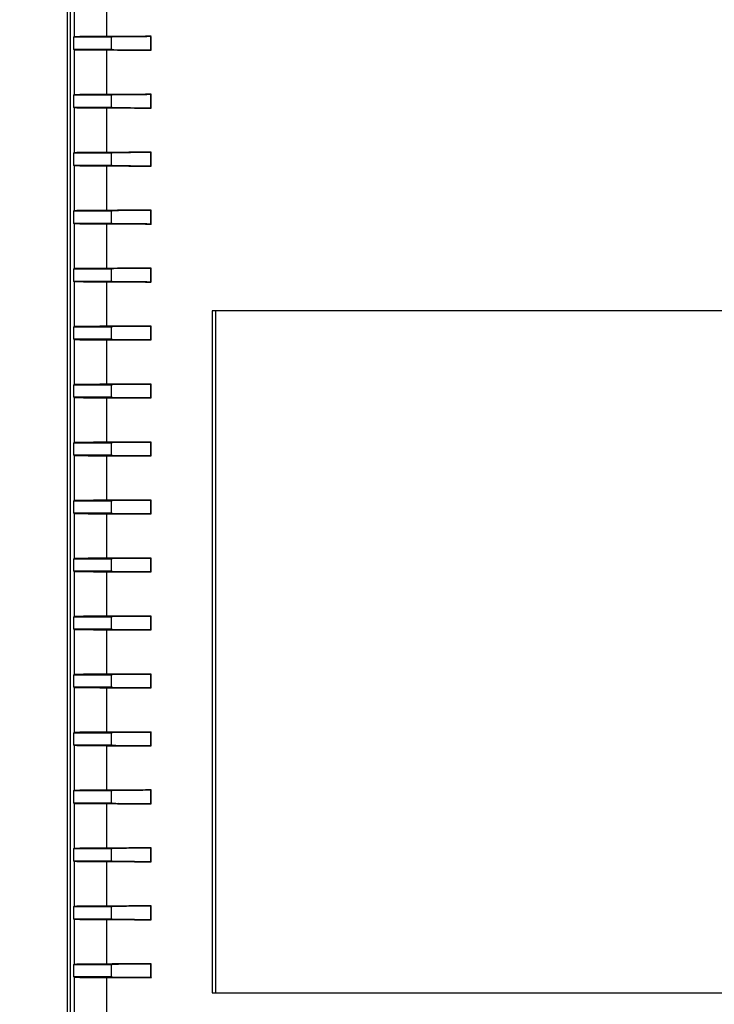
# Paper-space layout 'Layout1' of a CAD drawing. Header units: inches. Extents: x 1.7 to 20.7, y 1 to 14.6.
# Tile 4 of 12: x 6 to 7.5, y 7.3 to 9.4. Entities that reach past the tile are written whole.
import ezdxf
from ezdxf.enums import TextEntityAlignment as Align

# ---------------------------------------------------------------- set-up
doc = ezdxf.new("R2010")
doc.units = ezdxf.units.IN
doc.header["$MEASUREMENT"] = 0
for name, color, linetype in [('Default', 7, 'Continuous'), ('MH-BASE0.4', 7, 'Continuous'), ('MH-COVER0.6', 7, 'Continuous')]:
    doc.layers.add(name, color=color, linetype=linetype)
doc.styles.add('SEACAD_Solid_Edge_ANSI', font='seans.ttf')
doc.dimstyles.new('ANSI_(mm)', dxfattribs={"dimtxt": 0.125, "dimasz": 0.125, "dimexe": 0.0625, "dimexo": 0.0625, "dimgap": 0.0625, "dimtad": 0, "dimtih": 1, "dimtoh": 1, "dimlfac": 25.4, "dimdsep": 46, "dimtxsty": 'SEACAD_Solid_Edge_ANSI', "dimblk1": '_SE_FILLED', "dimblk2": '_SE_FILLED', "dimsah": 1, "dimcen": 0.0625, "dimadec": 0, "dimazin": 0, "dimtfac": 1, "dimtdec": 3, "dimtofl": 0, "dimtmove": 0, "dimatfit": 3, "dimfxl": 1, "dimtolj": 1, "dimarcsym": 0})

# ---------------------------------------------------------------- blocks, each defined once
blk = doc.blocks.new('SE')
at = {"layer": 'MH-BASE0.4', "color": 7, "linetype": 'Continuous'}
blk.add_line((6.0973, 10.0022), (6.0973, 6.098), dxfattribs=at)
at = {"layer": 'MH-COVER0.6', "color": 7, "linetype": 'Continuous'}
for p, q in [((6.1032, 10.0022), (6.1032, 6.0982)), ((6.1123, 9.3578), (6.1123, 9.9926)), ((6.1806, 9.9851), (6.1806, 9.3586)), ((6.1102, 9.3567), (6.1123, 9.3578)), ((6.1102, 9.3567), (6.1102, 9.3317)), ((6.1902, 9.3567), (6.1102, 9.3567)), ((6.1902, 9.3567), (6.1923, 9.3578)), ((6.1902, 9.3567), (6.1902, 9.3317)), ((6.2746, 9.3581), (6.2753, 9.3588)), ((6.2746, 9.3303), (6.2746, 9.3581)), ((6.2753, 9.3295), (6.2753, 9.3588)), ((6.1102, 9.3317), (6.1902, 9.3317)), ((6.1123, 9.3306), (6.1102, 9.3317)), ((6.1123, 9.2345), (6.1123, 9.3306)), ((6.1806, 9.3298), (6.1806, 9.2353)), ((6.1923, 9.3306), (6.1902, 9.3317)), ((6.2746, 9.3303), (6.2753, 9.3295)), ((6.1102, 9.2335), (6.1123, 9.2345)), ((6.1102, 9.2335), (6.1102, 9.2085)), ((6.1902, 9.2335), (6.1102, 9.2335)), ((6.1902, 9.2335), (6.1923, 9.2345)), ((6.1902, 9.2335), (6.1902, 9.2085)), ((6.2746, 9.2349), (6.2753, 9.2356)), ((6.2746, 9.207), (6.2746, 9.2349)), ((6.2753, 9.2063), (6.2753, 9.2356)), ((6.1102, 9.2085), (6.1902, 9.2085)), ((6.1123, 9.2074), (6.1102, 9.2085)), ((6.1123, 9.1113), (6.1123, 9.2074)), ((6.1806, 9.2066), (6.1806, 9.1121)), ((6.1923, 9.2074), (6.1902, 9.2085)), ((6.2746, 9.207), (6.2753, 9.2063)), ((6.1102, 9.1102), (6.1123, 9.1113)), ((6.1102, 9.1102), (6.1102, 9.0852)), ((6.1902, 9.1102), (6.1102, 9.1102)), ((6.1902, 9.1102), (6.1923, 9.1113)), ((6.1902, 9.1102), (6.1902, 9.0852)), ((6.2746, 9.1116), (6.2753, 9.1124)), ((6.2746, 9.0838), (6.2746, 9.1116)), ((6.2753, 9.0831), (6.2753, 9.1124)), ((6.1102, 9.0852), (6.1902, 9.0852)), ((6.1123, 9.0841), (6.1102, 9.0852)), ((6.1123, 8.9881), (6.1123, 9.0841)), ((6.1923, 9.0841), (6.1902, 9.0852)), ((6.1806, 9.0833), (6.1806, 8.9889)), ((6.2746, 9.0838), (6.2753, 9.0831)), ((6.1102, 8.987), (6.1123, 8.9881)), ((6.1102, 8.987), (6.1102, 8.962)), ((6.1902, 8.987), (6.1102, 8.987)), ((6.1902, 8.987), (6.1923, 8.988)), ((6.1902, 8.987), (6.1902, 8.962)), ((6.2746, 8.9884), (6.2753, 8.9891)), ((6.2746, 8.9606), (6.2746, 8.9884)), ((6.2753, 8.9598), (6.2753, 8.9891)), ((6.1123, 8.9609), (6.1102, 8.962)), ((6.1102, 8.962), (6.1902, 8.962)), ((6.1123, 8.8648), (6.1123, 8.9609)), ((6.1806, 8.9601), (6.1806, 8.8656)), ((6.1923, 8.9609), (6.1902, 8.962)), ((6.2746, 8.9606), (6.2753, 8.9598)), ((6.1102, 8.8637), (6.1123, 8.8648)), ((6.1102, 8.8637), (6.1102, 8.8387)), ((6.1902, 8.8637), (6.1102, 8.8637)), ((6.1902, 8.8637), (6.1923, 8.8648)), ((6.1902, 8.8637), (6.1902, 8.8387)), ((6.2746, 8.8652), (6.2753, 8.8659)), ((6.2746, 8.8373), (6.2746, 8.8652)), ((6.2753, 8.8366), (6.2753, 8.8659)), ((6.1123, 8.8377), (6.1102, 8.8387)), ((6.1102, 8.8387), (6.1902, 8.8387)), ((6.1123, 8.7416), (6.1123, 8.8377)), ((6.1806, 8.8368), (6.1806, 8.7424)), ((6.1923, 8.8377), (6.1902, 8.8387)), ((6.2746, 8.8373), (6.2753, 8.8366)), ((10.0545, 8.7752), (6.4048, 8.7752)), ((6.4048, 8.7752), (6.4048, 7.3252)), ((6.4119, 8.7752), (6.4119, 7.3252)), ((6.1102, 8.7405), (6.1123, 8.7416)), ((6.1102, 8.7405), (6.1102, 8.7155)), ((6.1902, 8.7405), (6.1102, 8.7405)), ((6.1902, 8.7405), (6.1923, 8.7416)), ((6.1902, 8.7405), (6.1902, 8.7155)), ((6.2746, 8.7419), (6.2753, 8.7427)), ((6.2746, 8.7141), (6.2746, 8.7419)), ((6.2753, 8.7133), (6.2753, 8.7427)), ((6.1123, 8.7144), (6.1102, 8.7155)), ((6.1102, 8.7155), (6.1902, 8.7155)), ((6.1123, 8.6183), (6.1123, 8.7144)), ((6.1806, 8.7136), (6.1806, 8.6192)), ((6.1923, 8.7144), (6.1902, 8.7155)), ((6.2746, 8.7141), (6.2753, 8.7133)), ((6.1102, 8.6173), (6.1123, 8.6183)), ((6.1102, 8.6173), (6.1102, 8.5923)), ((6.1902, 8.6173), (6.1102, 8.6173)), ((6.1902, 8.6173), (6.1923, 8.6183)), ((6.1902, 8.6173), (6.1902, 8.5923)), ((6.2746, 8.6187), (6.2753, 8.6194)), ((6.2746, 8.5908), (6.2746, 8.6187)), ((6.2753, 8.5901), (6.2753, 8.6194)), ((6.1123, 8.5912), (6.1102, 8.5923)), ((6.1102, 8.5923), (6.1902, 8.5923)), ((6.1123, 8.4951), (6.1123, 8.5912)), ((6.1806, 8.5904), (6.1806, 8.4959)), ((6.1923, 8.5912), (6.1902, 8.5923)), ((6.2746, 8.5908), (6.2753, 8.5901)), ((6.1102, 8.494), (6.1123, 8.4951)), ((6.1102, 8.494), (6.1102, 8.469)), ((6.1902, 8.494), (6.1102, 8.494)), ((6.1902, 8.494), (6.1923, 8.4951)), ((6.1902, 8.494), (6.1902, 8.469)), ((6.2746, 8.4954), (6.2753, 8.4962)), ((6.2746, 8.4676), (6.2746, 8.4954)), ((6.2753, 8.4669), (6.2753, 8.4962)), ((6.1123, 8.4679), (6.1102, 8.469)), ((6.1102, 8.469), (6.1902, 8.469)), ((6.1123, 8.3719), (6.1123, 8.4679)), ((6.1806, 8.4671), (6.1806, 8.3727)), ((6.1923, 8.468), (6.1902, 8.469)), ((6.2746, 8.4676), (6.2753, 8.4669)), ((6.2746, 8.3722), (6.2753, 8.3729)), ((6.2753, 8.3436), (6.2753, 8.3729)), ((6.1102, 8.3708), (6.1123, 8.3719)), ((6.1102, 8.3708), (6.1102, 8.3458)), ((6.1902, 8.3708), (6.1102, 8.3708)), ((6.1902, 8.3708), (6.1923, 8.3719)), ((6.1902, 8.3708), (6.1902, 8.3458)), ((6.2746, 8.3444), (6.2746, 8.3722)), ((6.1123, 8.3447), (6.1102, 8.3458)), ((6.1102, 8.3458), (6.1902, 8.3458)), ((6.1123, 8.2486), (6.1123, 8.3447)), ((6.1806, 8.3439), (6.1806, 8.2494)), ((6.1923, 8.3447), (6.1902, 8.3458)), ((6.2746, 8.3444), (6.2753, 8.3436)), ((6.1102, 8.2475), (6.1123, 8.2486)), ((6.1102, 8.2475), (6.1102, 8.2225)), ((6.1902, 8.2475), (6.1102, 8.2475)), ((6.1902, 8.2475), (6.1923, 8.2486)), ((6.1902, 8.2475), (6.1902, 8.2225)), ((6.2746, 8.249), (6.2753, 8.2497)), ((6.2746, 8.2211), (6.2746, 8.249)), ((6.2753, 8.2204), (6.2753, 8.2497)), ((6.1123, 8.2215), (6.1102, 8.2225)), ((6.1102, 8.2225), (6.1902, 8.2225)), ((6.1123, 8.1254), (6.1123, 8.2215)), ((6.1806, 8.2207), (6.1806, 8.1262)), ((6.1923, 8.2215), (6.1902, 8.2225)), ((6.2746, 8.2211), (6.2753, 8.2204)), ((6.1102, 8.1243), (6.1123, 8.1254)), ((6.1102, 8.1243), (6.1102, 8.0993)), ((6.1902, 8.1243), (6.1102, 8.1243)), ((6.1902, 8.1243), (6.1923, 8.1254)), ((6.1902, 8.1243), (6.1902, 8.0993)), ((6.2746, 8.1257), (6.2753, 8.1265)), ((6.2746, 8.0979), (6.2746, 8.1257)), ((6.2753, 8.0971), (6.2753, 8.1265)), ((6.1123, 8.0982), (6.1102, 8.0993)), ((6.1102, 8.0993), (6.1902, 8.0993)), ((6.1123, 8.0021), (6.1123, 8.0982)), ((6.1806, 8.0974), (6.1806, 8.003)), ((6.1923, 8.0982), (6.1902, 8.0993)), ((6.2746, 8.0979), (6.2753, 8.0971)), ((6.1102, 8.0011), (6.1123, 8.0021)), ((6.1102, 8.0011), (6.1102, 7.9761)), ((6.1902, 8.0011), (6.1102, 8.0011)), ((6.1902, 8.0011), (6.1923, 8.0021)), ((6.1902, 8.0011), (6.1902, 7.9761)), ((6.2746, 8.0025), (6.2753, 8.0032)), ((6.2746, 7.9746), (6.2746, 8.0025)), ((6.2753, 7.9739), (6.2753, 8.0032)), ((6.1123, 7.975), (6.1102, 7.9761)), ((6.1102, 7.9761), (6.1902, 7.9761)), ((6.1123, 7.8789), (6.1123, 7.975)), ((6.1923, 7.975), (6.1902, 7.9761)), ((6.2746, 7.9746), (6.2753, 7.9739)), ((6.1806, 7.9742), (6.1806, 7.8797)), ((6.1102, 7.8778), (6.1123, 7.8789)), ((6.1102, 7.8778), (6.1102, 7.8528)), ((6.1902, 7.8778), (6.1102, 7.8778)), ((6.1902, 7.8778), (6.1923, 7.8789)), ((6.1902, 7.8778), (6.1902, 7.8528)), ((6.2746, 7.8793), (6.2753, 7.88)), ((6.2746, 7.8514), (6.2746, 7.8793)), ((6.2753, 7.8507), (6.2753, 7.88)), ((6.1123, 7.8518), (6.1102, 7.8528)), ((6.1102, 7.8528), (6.1902, 7.8528)), ((6.1123, 7.7557), (6.1123, 7.8518)), ((6.1806, 7.8509), (6.1806, 7.7565)), ((6.1923, 7.8518), (6.1902, 7.8528)), ((6.2746, 7.8514), (6.2753, 7.8507)), ((6.1102, 7.7546), (6.1123, 7.7557)), ((6.1102, 7.7546), (6.1102, 7.7296)), ((6.1902, 7.7546), (6.1102, 7.7546)), ((6.1902, 7.7546), (6.1923, 7.7557)), ((6.1902, 7.7546), (6.1902, 7.7296)), ((6.2746, 7.756), (6.2753, 7.7568)), ((6.2746, 7.7282), (6.2746, 7.756)), ((6.2753, 7.7274), (6.2753, 7.7568)), ((6.1123, 7.7285), (6.1102, 7.7296)), ((6.1102, 7.7296), (6.1902, 7.7296)), ((6.1123, 7.6324), (6.1123, 7.7285)), ((6.1806, 7.7277), (6.1806, 7.6332)), ((6.1923, 7.7285), (6.1902, 7.7296)), ((6.2746, 7.7282), (6.2753, 7.7274)), ((6.1102, 7.6314), (6.1123, 7.6324)), ((6.1102, 7.6314), (6.1102, 7.6064)), ((6.1902, 7.6314), (6.1102, 7.6314)), ((6.1902, 7.6314), (6.1923, 7.6324)), ((6.1902, 7.6314), (6.1902, 7.6064)), ((6.2746, 7.6328), (6.2753, 7.6335)), ((6.2746, 7.6049), (6.2746, 7.6328)), ((6.2753, 7.6042), (6.2753, 7.6335)), ((6.1123, 7.6053), (6.1102, 7.6064)), ((6.1102, 7.6064), (6.1902, 7.6064)), ((6.1123, 7.5092), (6.1123, 7.6053)), ((6.1806, 7.6045), (6.1806, 7.51)), ((6.1923, 7.6053), (6.1902, 7.6064)), ((6.2746, 7.6049), (6.2753, 7.6042)), ((6.1102, 7.5081), (6.1123, 7.5092)), ((6.1102, 7.5081), (6.1102, 7.4831)), ((6.1902, 7.5081), (6.1102, 7.5081)), ((6.1902, 7.5081), (6.1923, 7.5092)), ((6.1902, 7.5081), (6.1902, 7.4831)), ((6.2746, 7.5095), (6.2753, 7.5103)), ((6.2746, 7.4817), (6.2746, 7.5095)), ((6.2753, 7.481), (6.2753, 7.5103)), ((6.1123, 7.482), (6.1102, 7.4831)), ((6.1102, 7.4831), (6.1902, 7.4831)), ((6.1123, 7.386), (6.1123, 7.482)), ((6.1806, 7.4812), (6.1806, 7.3868)), ((6.1923, 7.4821), (6.1902, 7.4831)), ((6.2746, 7.4817), (6.2753, 7.481)), ((6.1102, 7.3849), (6.1123, 7.386)), ((6.1102, 7.3849), (6.1102, 7.3599)), ((6.1902, 7.3849), (6.1102, 7.3849)), ((6.1902, 7.3849), (6.1923, 7.3859)), ((6.1902, 7.3849), (6.1902, 7.3599)), ((6.2746, 7.3863), (6.2753, 7.387)), ((6.2746, 7.3585), (6.2746, 7.3863)), ((6.2753, 7.3577), (6.2753, 7.387)), ((6.1123, 7.3588), (6.1102, 7.3599)), ((6.1102, 7.3599), (6.1902, 7.3599)), ((6.1123, 7.2627), (6.1123, 7.3588)), ((6.1806, 7.358), (6.1806, 7.2635)), ((6.1923, 7.3588), (6.1902, 7.3599)), ((6.2746, 7.3585), (6.2753, 7.3577)), ((6.4048, 7.3252), (10.0545, 7.3252))]:
    blk.add_line(p, q, dxfattribs=at)
for centre, major_axis, start_param, end_param in [((6.2123, 9.3578), (-0.1, 0), 5.035005, 6.265732), ((8.2297, 9.3051), (-6.463, 0), -1.263598, -1.248181), ((6.2123, 9.3578), (-0.02, 0), 5.035005, 6.265732), ((8.2297, 9.3051), (-6.383, 0), -1.259499, -1.248181), ((6.2123, 9.3306), (-0.1, 0), 0.017453, 1.248181), ((8.2297, 9.3833), (-6.463, 0), 1.248181, 1.263598), ((6.2123, 9.3306), (-0.02, 0), 0.017453, 1.248181), ((8.2297, 9.3833), (-6.383, 0), 1.248181, 1.259499), ((6.2123, 9.2345), (-0.1, 0), 5.035005, 6.265732), ((8.2297, 9.1818), (-6.463, 0), -1.263598, -1.248181), ((6.2123, 9.2345), (-0.02, 0), 5.035005, 6.265732), ((8.2297, 9.1818), (-6.383, 0), -1.259499, -1.248181), ((6.2123, 9.2074), (-0.1, 0), 0.017453, 1.248181), ((8.2297, 9.2601), (-6.463, 0), 1.248181, 1.263598), ((6.2123, 9.2074), (-0.02, 0), 0.017453, 1.248181), ((8.2297, 9.2601), (-6.383, 0), 1.248181, 1.259499), ((6.2123, 9.1113), (-0.1, 0), 5.035005, 6.265732), ((8.2297, 9.0586), (-6.463, 0), -1.263598, -1.248181), ((6.2123, 9.1113), (-0.02, 0), 5.035005, 6.265732), ((8.2297, 9.0586), (-6.383, 0), -1.259499, -1.248181), ((6.2123, 9.0842), (-0.1, 0), 0.017453, 1.248181), ((6.2123, 9.0842), (-0.02, 0), 0.017453, 1.248181), ((8.2297, 9.1368), (-6.383, 0), 1.248181, 1.259499), ((8.2297, 9.1368), (-6.463, 0), 1.248181, 1.263598), ((6.2123, 8.988), (-0.1, 0), 5.035005, 6.265732), ((8.2297, 8.9354), (-6.463, 0), -1.263598, -1.248181), ((6.2123, 8.988), (-0.02, 0), 5.035005, 6.265732), ((8.2297, 8.9354), (-6.383, 0), -1.259499, -1.248181), ((6.2123, 8.9609), (-0.1, 0), 0.017453, 1.248181), ((8.2297, 9.0136), (-6.463, 0), 1.248181, 1.263598), ((6.2123, 8.9609), (-0.02, 0), 0.017453, 1.248181), ((8.2297, 9.0136), (-6.383, 0), 1.248181, 1.259499), ((6.2123, 8.8648), (-0.1, 0), 5.035005, 6.265732), ((8.2297, 8.8121), (-6.463, 0), -1.263598, -1.248181), ((6.2123, 8.8648), (-0.02, 0), 5.035005, 6.265732), ((8.2297, 8.8121), (-6.383, 0), -1.259499, -1.248181), ((6.2123, 8.8377), (-0.1, 0), 0.017453, 1.248181), ((8.2297, 8.8903), (-6.463, 0), 1.248181, 1.263598), ((6.2123, 8.8377), (-0.02, 0), 0.017453, 1.248181), ((8.2297, 8.8903), (-6.383, 0), 1.248181, 1.259499), ((6.2123, 8.7416), (-0.1, 0), 5.035005, 6.265732), ((8.2297, 8.6889), (-6.463, 0), -1.263598, -1.248181), ((6.2123, 8.7416), (-0.02, 0), 5.035005, 6.265732), ((8.2297, 8.6889), (-6.383, 0), -1.259499, -1.248181), ((6.2123, 8.7144), (-0.1, 0), 0.017453, 1.248181), ((8.2297, 8.7671), (-6.463, 0), 1.248181, 1.263598), ((6.2123, 8.7144), (-0.02, 0), 0.017453, 1.248181), ((8.2297, 8.7671), (-6.383, 0), 1.248181, 1.259499), ((6.2123, 8.6183), (-0.1, 0), 5.035005, 6.265732), ((8.2297, 8.5657), (-6.463, 0), -1.263598, -1.248181), ((6.2123, 8.6183), (-0.02, 0), 5.035005, 6.265732), ((8.2297, 8.5657), (-6.383, 0), -1.259499, -1.248181), ((6.2123, 8.5912), (-0.1, 0), 0.017453, 1.248181), ((8.2297, 8.6439), (-6.463, 0), 1.248181, 1.263598), ((6.2123, 8.5912), (-0.02, 0), 0.017453, 1.248181), ((8.2297, 8.6439), (-6.383, 0), 1.248181, 1.259499), ((6.2123, 8.4951), (-0.1, 0), 5.035005, 6.265732), ((8.2297, 8.4424), (-6.463, 0), -1.263598, -1.248181), ((6.2123, 8.4951), (-0.02, 0), 5.035005, 6.265732), ((8.2297, 8.4424), (-6.383, 0), -1.259499, -1.248181), ((6.2123, 8.468), (-0.1, 0), 0.017453, 1.248181), ((8.2297, 8.5206), (-6.463, 0), 1.248181, 1.263598), ((6.2123, 8.468), (-0.02, 0), 0.017453, 1.248181), ((8.2297, 8.5206), (-6.383, 0), 1.248181, 1.259499), ((6.2123, 8.3718), (-0.1, 0), 5.035005, 6.265732), ((8.2297, 8.3192), (-6.463, 0), -1.263598, -1.248181), ((6.2123, 8.3718), (-0.02, 0), 5.035005, 6.265732), ((8.2297, 8.3192), (-6.383, 0), -1.259499, -1.248181), ((6.2123, 8.3447), (-0.1, 0), 0.017453, 1.248181), ((8.2297, 8.3974), (-6.463, 0), 1.248181, 1.263598), ((6.2123, 8.3447), (-0.02, 0), 0.017453, 1.248181), ((8.2297, 8.3974), (-6.383, 0), 1.248181, 1.259499), ((6.2123, 8.2486), (-0.1, 0), 5.035005, 6.265732), ((8.2297, 8.1959), (-6.463, 0), -1.263598, -1.248181), ((6.2123, 8.2486), (-0.02, 0), 5.035005, 6.265732), ((8.2297, 8.1959), (-6.383, 0), -1.259499, -1.248181), ((6.2123, 8.2215), (-0.1, 0), 0.017453, 1.248181), ((8.2297, 8.2741), (-6.463, 0), 1.248181, 1.263598), ((6.2123, 8.2215), (-0.02, 0), 0.017453, 1.248181), ((8.2297, 8.2741), (-6.383, 0), 1.248181, 1.259499), ((6.2123, 8.1254), (-0.1, 0), 5.035005, 6.265732), ((8.2297, 8.0727), (-6.463, 0), -1.263598, -1.248181), ((6.2123, 8.1254), (-0.02, 0), 5.035005, 6.265732), ((8.2297, 8.0727), (-6.383, 0), -1.259499, -1.248181), ((6.2123, 8.0982), (-0.1, 0), 0.017453, 1.248181), ((8.2297, 8.1509), (-6.463, 0), 1.248181, 1.263598), ((6.2123, 8.0982), (-0.02, 0), 0.017453, 1.248181), ((8.2297, 8.1509), (-6.383, 0), 1.248181, 1.259499), ((6.2123, 8.0021), (-0.1, 0), 5.035005, 6.265732), ((8.2297, 7.9495), (-6.463, 0), -1.263598, -1.248181), ((6.2123, 8.0021), (-0.02, 0), 5.035005, 6.265732), ((8.2297, 7.9495), (-6.383, 0), -1.259499, -1.248181), ((6.2123, 7.975), (-0.1, 0), 0.017453, 1.248181), ((6.2123, 7.975), (-0.02, 0), 0.017453, 1.248181), ((8.2297, 8.0277), (-6.383, 0), 1.248181, 1.259499), ((8.2297, 8.0277), (-6.463, 0), 1.248181, 1.263598), ((6.2123, 7.8789), (-0.1, 0), 5.035005, 6.265732), ((8.2297, 7.8262), (-6.463, 0), -1.263598, -1.248181), ((6.2123, 7.8789), (-0.02, 0), 5.035005, 6.265732), ((8.2297, 7.8262), (-6.383, 0), -1.259499, -1.248181), ((6.2123, 7.8518), (-0.1, 0), 0.017453, 1.248181), ((8.2297, 7.9044), (-6.463, 0), 1.248181, 1.263598), ((6.2123, 7.8518), (-0.02, 0), 0.017453, 1.248181), ((8.2297, 7.9044), (-6.383, 0), 1.248181, 1.259499), ((6.2123, 7.7557), (-0.1, 0), 5.035005, 6.265732), ((8.2297, 7.703), (-6.463, 0), -1.263598, -1.248181), ((6.2123, 7.7557), (-0.02, 0), 5.035005, 6.265732), ((8.2297, 7.703), (-6.383, 0), -1.259499, -1.248181), ((6.2123, 7.7285), (-0.1, 0), 0.017453, 1.248181), ((8.2297, 7.7812), (-6.463, 0), 1.248181, 1.263598), ((6.2123, 7.7285), (-0.02, 0), 0.017453, 1.248181), ((8.2297, 7.7812), (-6.383, 0), 1.248181, 1.259499), ((6.2123, 7.6324), (-0.1, 0), 5.035005, 6.265732), ((8.2297, 7.5798), (-6.463, 0), -1.263598, -1.248181), ((6.2123, 7.6324), (-0.02, 0), 5.035005, 6.265732), ((8.2297, 7.5798), (-6.383, 0), -1.259499, -1.248181), ((6.2123, 7.6053), (-0.1, 0), 0.017453, 1.248181), ((8.2297, 7.658), (-6.463, 0), 1.248181, 1.263598), ((6.2123, 7.6053), (-0.02, 0), 0.017453, 1.248181), ((8.2297, 7.658), (-6.383, 0), 1.248181, 1.259499), ((6.2123, 7.5092), (-0.1, 0), 5.035005, 6.265732), ((8.2297, 7.4565), (-6.463, 0), -1.263598, -1.248181), ((6.2123, 7.5092), (-0.02, 0), 5.035005, 6.265732), ((8.2297, 7.4565), (-6.383, 0), -1.259499, -1.248181), ((6.2123, 7.4821), (-0.1, 0), 0.017453, 1.248181), ((8.2297, 7.5347), (-6.463, 0), 1.248181, 1.263598), ((6.2123, 7.4821), (-0.02, 0), 0.017453, 1.248181), ((8.2297, 7.5347), (-6.383, 0), 1.248181, 1.259499), ((6.2123, 7.3859), (-0.1, 0), 5.035005, 6.265732), ((8.2297, 7.3333), (-6.463, 0), -1.263598, -1.248181), ((6.2123, 7.3859), (-0.02, 0), 5.035005, 6.265732), ((8.2297, 7.3333), (-6.383, 0), -1.259499, -1.248181), ((6.2123, 7.3588), (-0.1, 0), 0.017453, 1.248181), ((8.2297, 7.4115), (-6.463, 0), 1.248181, 1.263598), ((6.2123, 7.3588), (-0.02, 0), 0.017453, 1.248181), ((8.2297, 7.4115), (-6.383, 0), 1.248181, 1.259499)]:
    blk.add_ellipse(centre, major_axis=major_axis, ratio=0.008727, start_param=start_param, end_param=end_param, dxfattribs=at)
blk = doc.blocks.new('DMBLK4')
at = {"layer": 'Default', "linetype": 'Continuous'}
for points in [[(4.9424, 10.3001), (4.9841, 10.3001), (4.9633, 10.4251)], [(4.9424, 5.7751), (4.9633, 5.6501), (4.9841, 5.7751)]]:
    blk.add_hatch(color=7, dxfattribs=at).paths.add_polyline_path(points)
at = {"layer": 'Default', "color": 7, "linetype": 'Continuous'}
for p, q in [((6.3409, 10.4251), (4.9008, 10.4251)), ((4.9633, 10.4251), (4.9633, 8.1438)), ((4.9633, 7.9313), (4.9633, 5.6501)), ((6.3409, 5.6501), (4.9008, 5.6501))]:
    blk.add_line(p, q, dxfattribs=at)
at = {"layer": 'Default', "color": 7, "linetype": 'Continuous', "style": 'SEACAD_Solid_Edge_ANSI'}
blk.add_text('121.28', height=0.125, dxfattribs=at).set_placement((4.738, 8.1001), align=Align.TOP_LEFT)
blk = doc.blocks.new('_SE_FILLED')
at = {"color": 0}
blk.add_line((0, 0), (-1, 0), dxfattribs=at)
blk.add_solid([(0, 0), (-1, -0.1665), (-1, 0.1665), (0, 0)], dxfattribs=at)

psp = doc.layouts.get("Layout1")

# ---------------------------------------------------------------- block references
at = {"layer": 'Default'}
psp.add_blockref('SE', (0, 0), dxfattribs=at)

# ---------------------------------------------------------------- dimensions: what is measured, and where the dimension line sits
at = {"layer": 'Default', "color": 7, "linetype": 'Continuous'}
dim = psp.add_linear_dim(base=(4.9632600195, 10.4250803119), p1=(6.4033991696, 10.4250803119), p2=(6.4033991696, 5.6500803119), angle=270, text='\\A1;<>', dimstyle='ANSI_(mm)', dxfattribs=at)
dim.commit()
dim.dimension.update_dxf_attribs({"geometry": 'DMBLK4', "text_midpoint": (4.9632600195, 8.0375803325), "dimtype": 161})

doc.saveas('drawing.dxf')
